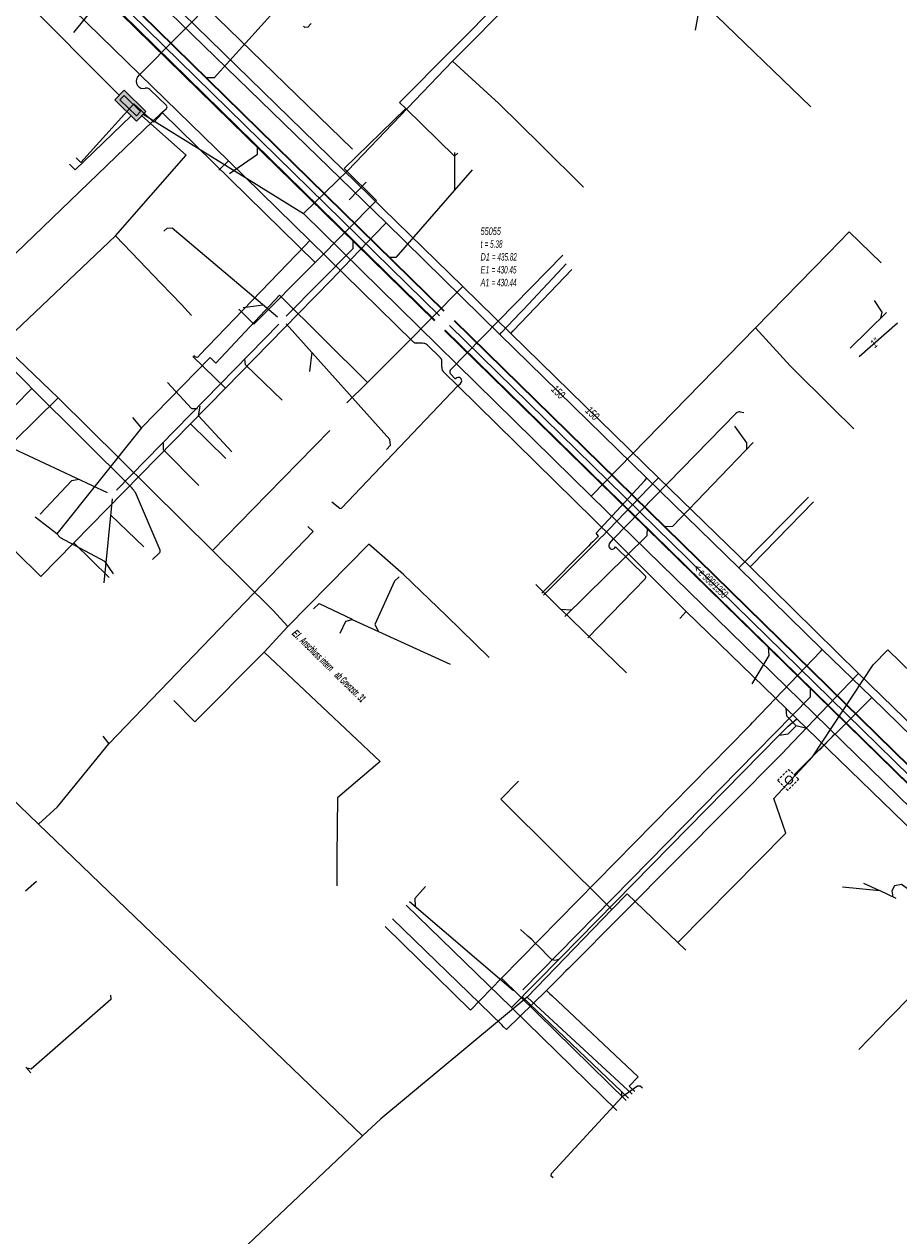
# Model space of a CAD drawing. Header units: metres. Extents: x 2695563 to 2696938, y 1260544 to 1262032.
# Tile 26 of 256: x 2695763 to 2695822, y 1260920 to 1261001. Entities that reach past the tile are written whole.
import ezdxf

# ---------------------------------------------------------------- set-up
doc = ezdxf.new("R2010")
doc.units = ezdxf.units.M
doc.linetypes.add('AUSGEZOGEN', pattern=[0])
doc.linetypes.add('STRICHLINIE2_S3', pattern=[0.25, 0.15, -0.1])
for name, color, linetype in [('AW_LK_ Haltung Text', 7, 'AUSGEZOGEN'), ('AW_LK_Haltung', 24, 'AUSGEZOGEN'), ('AW_LK_Normschacht Text', 24, 'AUSGEZOGEN'), ('EW_LK_Freitext_Text', 1, 'AUSGEZOGEN'), ('EW_LK_Trasseabs', 1, 'AUSGEZOGEN'), ('EW_LK_Trasserand', 1, 'AUSGEZOGEN'), ('FM_LK_SW_BAUWERK', 94, 'AUSGEZOGEN'), ('FM_LK_SW_TRASSEKANTE', 94, 'AUSGEZOGEN'), ('GA_LK_Leitung', 32, 'AUSGEZOGEN'), ('GA_LK_Leitung_Text', 32, 'AUSGEZOGEN'), ('TV_LK_LEITUNG', 92, 'AUSGEZOGEN'), ('WA_LK_Bauwerk_Linie', 171, 'AUSGEZOGEN'), ('WA_LK_Leitung', 171, 'AUSGEZOGEN'), ('WA_LK_Leitung_Text', 171, 'AUSGEZOGEN')]:
    doc.layers.add(name, color=color, linetype=linetype)
doc.styles.add('ARIAL', font='arial.ttf')
doc.styles.add('ARIALNARROW', font='ARIALN.TTF')

# ---------------------------------------------------------------- blocks, each defined once
blk = doc.blocks.new('COMPLEXOBJECT_1568')
at = {"layer": 'WA_LK_Bauwerk_Linie', "color": 7, "linetype": 'AUSGEZOGEN', "transparency": 33554687}
for start, end in [(90, 270), (270, 90)]:
    blk.add_arc((5813.743, 10950.682), 0.25, start, end, dxfattribs=at)
blk = doc.blocks.new('COMPLEXOBJECT_1781')
at = {"layer": 'EW_LK_Trasserand', "color": 1, "linetype": 'AUSGEZOGEN', "transparency": 33554687}
for points in [[(5735.731, 10915.041), (5730.886, 10920.406), (5730.702, 10920.553), (5730.534, 10920.133), (5730.759, 10919.948), (5735.436, 10914.778)], [(5739.472, 10910.377), (5763.809, 10885.671), (5764.177, 10886.039), (5739.787, 10910.644)]]:
    blk.add_lwpolyline(points, dxfattribs=at)
for centre, radius, start, end in [((5839.4, 11006.068), 138.356, 221.28628, 223.75936), ((5818.533, 10987.353), 109.933, 221.13082, 224.24898)]:
    blk.add_arc(centre, radius, start, end, dxfattribs=at)
blk = doc.blocks.new('COMPLEXOBJECT_2310')
at = {"layer": 'EW_LK_Trasseabs', "color": 1, "linetype": 'AUSGEZOGEN', "transparency": 33554687}
for centre, radius, start, end in [((5781.322, 10923.75), 22.193, 42.59745, 49.56553), ((5798.047, 10939.129), 0.528, 222.64763, 313.70129)]:
    blk.add_arc(centre, radius, start, end, dxfattribs=at)
blk = doc.blocks.new('COMPLEXOBJECT_2376')
at = {"layer": 'EW_LK_Trasseabs', "color": 1, "linetype": 'AUSGEZOGEN', "transparency": 33554687}
for p, q in [((5790.437, 10978.382), (5790.437, 10978.799)), ((5791.509, 10977.131), (5790.594, 10978.037))]:
    blk.add_line(p, q, dxfattribs=at)
blk.add_arc((5790.847, 10978.36), 0.411, 176.98573, 231.95222, dxfattribs=at)
blk = doc.blocks.new('COMPLEXOBJECT_2377')
at = {"layer": 'EW_LK_Trasseabs', "color": 1, "linetype": 'AUSGEZOGEN', "transparency": 33554687}
for p, q in [((5790.999, 10978.181), (5798.555, 10985.913)), ((5791.349, 10977.582), (5790.999, 10977.962))]:
    blk.add_line(p, q, dxfattribs=at)
for centre, radius, start, end in [((5791.191, 10978.072), 0.221, 150.33211, 209.66789), ((5791.551, 10977.475), 0.228, 310.18257, 152.13834)]:
    blk.add_arc(centre, radius, start, end, dxfattribs=at)
blk = doc.blocks.new('COMPLEXOBJECT_2378')
at = {"layer": 'EW_LK_Trasseabs', "color": 1, "linetype": 'AUSGEZOGEN', "transparency": 33554687}
blk.add_line((5783.709, 10968.922), (5791.509, 10977.131), dxfattribs=at)
blk.add_arc((5783.652, 10968.992), 0.0898, 237.43621, 309.10476, dxfattribs=at)
blk = doc.blocks.new('COMPLEXOBJECT_2379')
at = {"layer": 'EW_LK_Trasseabs', "color": 1, "linetype": 'AUSGEZOGEN', "transparency": 33554687}
blk.add_line((5801.953, 10966.862), (5810.196, 10975.297), dxfattribs=at)
blk.add_arc((5810.425, 10975.062), 0.328, 81.81841, 134.30254, dxfattribs=at)
blk = doc.blocks.new('COMPLEXOBJECT_2380')
at = {"layer": 'EW_LK_Trasseabs', "color": 1, "linetype": 'AUSGEZOGEN', "transparency": 33554687}
for p, q in [((5804.1, 10964.379), (5802.089, 10966.33)), ((5800.237, 10960.217), (5804.089, 10964.173))]:
    blk.add_line(p, q, dxfattribs=at)
for centre, radius, start, end in [((5801.873, 10966.403), 0.228, 138.69094, 341.3117), ((5803.976, 10964.282), 0.157, 315.95619, 37.93065)]:
    blk.add_arc(centre, radius, start, end, dxfattribs=at)
blk = doc.blocks.new('COMPLEXOBJECT_2403')
at = {"layer": 'EW_LK_Trasseabs', "color": 1, "linetype": 'AUSGEZOGEN', "transparency": 33554687}
blk.add_line((5770.18, 10998.019), (5786.55, 11014.626), dxfattribs=at)
blk.add_arc((5786.648, 11014.511), 0.151, 49.65869, 130.34131, dxfattribs=at)
blk = doc.blocks.new('COMPLEXOBJECT_2404')
at = {"layer": 'EW_LK_Trasseabs', "color": 1, "linetype": 'AUSGEZOGEN', "transparency": 33554687}
for p, q in [((5769.647, 10970.277), (5762.912, 10976.966)), ((5771.524, 10966.099), (5769.868, 10969.969)), ((5771.02, 10965.483), (5771.471, 10965.9))]:
    blk.add_line(p, q, dxfattribs=at)
for centre, radius, start, end in [((5768.605, 10969.296), 1.431, 28.04703, 43.2743), ((5771.344, 10966.04), 0.189, 312.15181, 18.0212)]:
    blk.add_arc(centre, radius, start, end, dxfattribs=at)
blk = doc.blocks.new('COMPLEXOBJECT_2405')
at = {"layer": 'EW_LK_Trasseabs', "color": 1, "linetype": 'AUSGEZOGEN', "transparency": 33554687}
for centre, radius, start, end in [((5758.597, 10981.949), 0.526, 168.95082, 223.39807), ((5668.556, 10885.776), 131.22, 44.02229, 46.89994)]:
    blk.add_arc(centre, radius, start, end, dxfattribs=at)
blk = doc.blocks.new('COMPLEXOBJECT_2406')
at = {"layer": 'EW_LK_Trasseabs', "color": 1, "linetype": 'AUSGEZOGEN', "transparency": 33554687}
for p, q in [((5758.213, 10982.554), (5771.631, 10995.456)), ((5758.081, 10982.05), (5758.139, 10982.401))]:
    blk.add_line(p, q, dxfattribs=at)
blk.add_arc((5758.408, 10982.365), 0.272, 135.95933, 172.41826, dxfattribs=at)
blk = doc.blocks.new('COMPLEXOBJECT_2407')
at = {"layer": 'EW_LK_Trasseabs', "color": 1, "linetype": 'AUSGEZOGEN', "transparency": 33554687}
for p, q in [((5770.013, 10997.843), (5770.18, 10998.019)), ((5771.954, 10995.944), (5770.841, 10997.025)), ((5771.631, 10995.456), (5771.948, 10995.753))]:
    blk.add_line(p, q, dxfattribs=at)
for centre, radius, start, end in [((5770.398, 10997.566), 0.474, 144.25328, 285.0478), ((5770.6, 10996.753), 0.363, 48.39784, 102.52082), ((5771.869, 10995.851), 0.126, 308.75091, 47.65054)]:
    blk.add_arc(centre, radius, start, end, dxfattribs=at)
blk = doc.blocks.new('COMPLEXOBJECT_2522')
at = {"layer": 'EW_LK_Trasseabs', "color": 1, "linetype": 'AUSGEZOGEN', "transparency": 33554687}
for p, q in [((5788.506, 10980.089), (5781.572, 10986.889)), ((5789.137, 10979.988), (5788.723, 10980.006)), ((5790.34, 10979.01), (5789.447, 10979.88))]:
    blk.add_line(p, q, dxfattribs=at)
for centre, radius, start, end in [((5788.732, 10980.354), 0.348, 229.57081, 268.56664), ((5789.159, 10979.551), 0.438, 48.76261, 92.82204), ((5790.162, 10978.8), 0.275, 359.69289, 49.68507)]:
    blk.add_arc(centre, radius, start, end, dxfattribs=at)

msp = doc.modelspace()

# ---------------------------------------------------------------- hatches: boundary and pattern name
at = {"layer": 'FM_LK_SW_BAUWERK', "transparency": 33554687}
for points in [[(2695770.919, 1260994.707), (2695771.548, 1260995.351), (2695770.081, 1260996.783), (2695769.452, 1260996.139)], [(2695770.915, 1260995.06), (2695771.194, 1260995.346), (2695770.085, 1260996.429), (2695769.806, 1260996.143)]]:
    msp.add_hatch(color=7, dxfattribs=at).paths.add_polyline_path(points)

# ---------------------------------------------------------------- linework, layer by layer
at = {"layer": 'AW_LK_Haltung', "color": 255, "transparency": 33554687}
for p, q in [((2695791.245, 1260981.652), (2695747.011, 1261024.994)), ((2695826.012, 1260947.616), (2695791.927, 1260980.995))]:
    msp.add_line(p, q, dxfattribs=at)
at = {"layer": 'AW_LK_Haltung', "linetype": 'AUSGEZOGEN', "transparency": 33554687}
for p, q in [((2695791.546, 1260981.959), (2695747.312, 1261025.301)), ((2695791.56, 1260981.973), (2695747.326, 1261025.315)), ((2695791.574, 1260981.988), (2695747.34, 1261025.33)), ((2695790.916, 1260981.316), (2695746.682, 1261024.658)), ((2695790.93, 1260981.331), (2695746.696, 1261024.673)), ((2695790.944, 1260981.345), (2695746.71, 1261024.687)), ((2695826.313, 1260947.923), (2695792.228, 1260981.302)), ((2695826.327, 1260947.938), (2695792.242, 1260981.317)), ((2695826.341, 1260947.952), (2695792.256, 1260981.331)), ((2695825.683, 1260947.28), (2695791.598, 1260980.659)), ((2695825.697, 1260947.294), (2695791.612, 1260980.673)), ((2695825.711, 1260947.309), (2695791.626, 1260980.688))]:
    msp.add_line(p, q, dxfattribs=at)
at = {"layer": 'AW_LK_Haltung', "color": 24, "linetype": 'AUSGEZOGEN', "transparency": 33554687}
for p, q in [((2695808.444, 1261000.817), (2695808.803, 1261002.792)), ((2695816.171, 1260995.658), (2695809.214, 1261002.381)), ((2695792.254, 1260992.595), (2695792.254, 1260990.098)), ((2695786.327, 1260990.618), (2695785.201, 1260989.42)), ((2695778.069, 1260982.203), (2695779.415, 1260982.386)), ((2695821.261, 1260981.858), (2695818.826, 1260979.473)), ((2695769.574, 1260969.94), (2695780.475, 1260981.093)), ((2695782.541, 1260977.901), (2695782.698, 1260979.201)), ((2695758.405, 1260974.712), (2695768.95, 1260969.79)), ((2695768.748, 1260963.728), (2695769.294, 1260969.351)), ((2695771.398, 1260966.132), (2695769.189, 1260968.259)), ((2695803.801, 1260957.686), (2695799.4, 1260961.96)), ((2695785.397, 1260961.256), (2695791.969, 1260958.269)), ((2695816.755, 1260952.491), (2695817.76, 1260953.557)), ((2695764.2, 1260943.669), (2695763.462, 1260943.024)), ((2695819.715, 1260943.563), (2695820.741, 1260943.095)), ((2695789.251, 1260942.331), (2695796.22, 1260936.37)), ((2695803.942, 1260929.149), (2695796.797, 1260935.95)), ((2695763.817, 1260930.846), (2695763.487, 1260931.222))]:
    msp.add_line(p, q, dxfattribs=at)
for points in [[(2695780.343, 1261002.269), (2695776.129, 1260997.617), (2695775.607, 1260997.617)], [(2695782.649, 1261001.266), (2695782.41, 1261001.016), (2695782.21, 1261000.986), (2695782.12, 1261001.076)], [(2695777.149, 1260991.192), (2695779.035, 1260992.487), (2695779.035, 1260992.962)], [(2695793.446, 1260991.45), (2695788.322, 1260985.561), (2695787.871, 1260985.561)], [(2695772.755, 1260987.324), (2695772.964, 1260987.533), (2695773.313, 1260987.556), (2695780.386, 1260981.574)], [(2695780.967, 1260981.613), (2695785.465, 1260986.169), (2695785.456, 1260986.687)], [(2695820.421, 1260982.661), (2695820.937, 1260981.894), (2695820.865, 1260981.487)], [(2695787.689, 1260972.67), (2695787.955, 1260972.963), (2695787.929, 1260973.337), (2695780.963, 1260981.114)], [(2695780.686, 1260975.98), (2695778.224, 1260978.348), (2695778.19, 1260978.749)], [(2695772.989, 1260977.178), (2695774.612, 1260975.415), (2695775.008, 1260975.415)], [(2695777.325, 1260972.512), (2695775.084, 1260974.938), (2695775.184, 1260975.573)], [(2695811.061, 1260974.24), (2695811.85, 1260973.122), (2695811.85, 1260972.682)], [(2695775.11, 1260970.257), (2695772.736, 1260972.656), (2695772.722, 1260973.098)], [(2695812.311, 1260973.148), (2695806.904, 1260967.502), (2695806.421, 1260967.485)], [(2695764.449, 1260968.34), (2695766.567, 1260970.58), (2695767.049, 1260970.689)], [(2695799.668, 1260961.464), (2695805.194, 1260966.902), (2695805.219, 1260967.411)], [(2695788.544, 1260964.132), (2695788.234, 1260963.836), (2695786.922, 1260960.934), (2695787.162, 1260960.455)], [(2695797.726, 1260963.612), (2695799.366, 1260961.967), (2695800.112, 1260961.916)], [(2695782.788, 1260961.975), (2695783.168, 1260962.341), (2695785.383, 1260961.284)], [(2695784.579, 1260960.34), (2695784.974, 1260961.158), (2695785.397, 1260961.27)], [(2695812.234, 1260956.938), (2695813.373, 1260958.849), (2695813.329, 1260959.426)], [(2695796.837, 1260936.402), (2695816.147, 1260956.079), (2695816.147, 1260956.654)], [(2695790.315, 1260943.338), (2695789.604, 1260942.537), (2695789.624, 1260942.028)], [(2695818.309, 1260943.319), (2695820.802, 1260943.068), (2695821.884, 1260942.551)], [(2695827.888, 1260939.487), (2695822.275, 1260943.478), (2695821.802, 1260943.392), (2695821.616, 1260943.062), (2695821.673, 1260942.647)], [(2695769.168, 1260936.058), (2695769.191, 1260935.759), (2695763.847, 1260931.085), (2695763.553, 1260931.147)], [(2695804.882, 1260929.807), (2695804.734, 1260929.942), (2695804.54, 1260929.942), (2695803.489, 1260929.214)], [(2695798.873, 1260923.798), (2695798.753, 1260923.911), (2695798.769, 1260924.088), (2695803.489, 1260929.214), (2695803.502, 1260929.556)]]:
    msp.add_lwpolyline(points, dxfattribs=at)
at = {"layer": 'EW_LK_Trasseabs', "color": 1, "linetype": 'AUSGEZOGEN', "transparency": 33554687}
for p, q in [((2695771.15, 1260997.829), (2695754.317, 1261014.263)), ((2695777.085, 1260992.052), (2695771.15, 1260997.829)), ((2695776.448, 1260991.415), (2695777.085, 1260992.052)), ((2695782.542, 1260986.699), (2695777.085, 1260992.052)), ((2695782.227, 1260986.366), (2695782.542, 1260986.699)), ((2695775.121, 1260978.981), (2695782.227, 1260986.366)), ((2695792.479, 1260976.941), (2695792.668, 1260977.111)), ((2695802.923, 1260966.672), (2695792.479, 1260976.941)), ((2695760.041, 1260972.842), (2695763.882, 1260976.776)), ((2695811.442, 1260975.197), (2695811.683, 1260975.158)), ((2695784.033, 1260969.158), (2695784.574, 1260968.726)), ((2695802.671, 1260966.364), (2695802.923, 1260966.672)), ((2695807.815, 1260961.809), (2695802.923, 1260966.672)), ((2695807.378, 1260961.32), (2695807.815, 1260961.809)), ((2695814.533, 1260955.285), (2695807.815, 1260961.809)), ((2695815.242, 1260954.596), (2695814.533, 1260955.285)), ((2695814.058, 1260953.5), (2695814.647, 1260954.099)), ((2695814.647, 1260954.099), (2695815.242, 1260954.596)), ((2695815.9, 1260953.958), (2695815.206, 1260954.131)), ((2695815.9, 1260953.958), (2695815.242, 1260954.596)), ((2695799.382, 1260938.557), (2695814.058, 1260953.5)), ((2695826.678, 1260943.5), (2695815.9, 1260953.958)), ((2695796.09, 1260935.216), (2695789.009, 1260942.09)), ((2695796.09, 1260935.216), (2695799.382, 1260938.557)), ((2695803.159, 1260928.307), (2695796.09, 1260935.216))]:
    msp.add_line(p, q, dxfattribs=at)
for points in [[(2695815.206, 1260954.131), (2695814.573, 1260954.783), (2695814.533, 1260955.285)], [(2695814.058, 1260953.5), (2695814.66, 1260953.598), (2695815.206, 1260954.131)]]:
    msp.add_lwpolyline(points, dxfattribs=at)
msp.add_arc((2695774.941, 1260979.072), 0.202, 203.54517, 333.31612, dxfattribs=at)
at = {"layer": 'FM_LK_SW_BAUWERK', "color": 94, "transparency": 33554687}
for points in [[(2695770.919, 1260994.707), (2695771.548, 1260995.351), (2695770.081, 1260996.783), (2695769.452, 1260996.139), (2695770.919, 1260994.707)], [(2695770.915, 1260995.06), (2695771.194, 1260995.346), (2695770.085, 1260996.429), (2695769.806, 1260996.143), (2695770.915, 1260995.06)]]:
    msp.add_lwpolyline(points, close=True, dxfattribs=at)
at = {"layer": 'FM_LK_SW_TRASSEKANTE', "color": 94, "linetype": 'AUSGEZOGEN', "transparency": 33554687}
for p, q in [((2695743.605, 1261022.754), (2695769.749, 1260996.443)), ((2695792.132, 1260998.73), (2695799.846, 1261006.505)), ((2695768.54, 1261002.97), (2695766.687, 1261000.646)), ((2695771.37, 1260995.168), (2695782.114, 1260988.511)), ((2695801.442, 1260969.532), (2695782.114, 1260988.511)), ((2695801.442, 1260969.532), (2695812.475, 1260980.842)), ((2695765.668, 1260976.146), (2695776.011, 1260965.894)), ((2695801.442, 1260969.532), (2695829.573, 1260942.059)), ((2695781.067, 1260960.789), (2695779.486, 1260959.077))]:
    msp.add_line(p, q, dxfattribs=at)
for points in [[(2695768.54, 1261002.97), (2695771.832, 1261006.022), (2695785.409, 1260992.837)], [(2695792.132, 1260998.73), (2695785.099, 1260991.386), (2695782.114, 1260988.511)], [(2695792.132, 1260998.73), (2695795.231, 1260995.894), (2695798.081, 1260993.087), (2695800.931, 1260990.281)], [(2695766.425, 1260991.826), (2695766.806, 1260991.429), (2695770.547, 1260995.07)], [(2695769.502, 1260987.019), (2695774.247, 1260992.435), (2695771.276, 1260995.073)], [(2695769.502, 1260987.019), (2695761.881, 1260979.767), (2695765.668, 1260976.146)], [(2695769.502, 1260987.019), (2695771.092, 1260985.357), (2695772.544, 1260983.84), (2695773.927, 1260982.395), (2695774.618, 1260981.673)], [(2695812.475, 1260980.842), (2695817.363, 1260985.853), (2695818.76, 1260987.285), (2695820.907, 1260985.19)], [(2695819.059, 1260974.067), (2695817.638, 1260975.474), (2695814.797, 1260978.29), (2695812.475, 1260980.842)], [(2695757.017, 1260967.43), (2695759.102, 1260969.588), (2695761.186, 1260971.745), (2695765.668, 1260976.146)], [(2695776.011, 1260965.894), (2695779.696, 1260969.655), (2695781.791, 1260971.802), (2695783.887, 1260973.949)], [(2695794.588, 1260958.716), (2695791.717, 1260961.502), (2695788.847, 1260964.287), (2695786.51, 1260966.324), (2695781.067, 1260960.789)], [(2695776.011, 1260965.894), (2695780.056, 1260961.897), (2695781.067, 1260960.789)], [(2695773.42, 1260955.835), (2695774.821, 1260954.388), (2695779.486, 1260959.077)], [(2695779.486, 1260959.077), (2695787.272, 1260951.738), (2695784.4, 1260949.3), (2695784.37, 1260945.39), (2695784.354, 1260943.39)], [(2695819.395, 1260932.404), (2695821.493, 1260934.548), (2695824.292, 1260937.406), (2695829.573, 1260942.059)]]:
    msp.add_lwpolyline(points, dxfattribs=at)
at = {"layer": 'GA_LK_Leitung', "color": 32, "linetype": 'AUSGEZOGEN', "transparency": 33554687}
for p, q in [((2695819.421, 1260978.908), (2695821.995, 1260981.174)), ((2695771.255, 1260974.121), (2695770.668, 1260974.815))]:
    msp.add_line(p, q, dxfattribs=at)
for points in [[(2695748.184, 1261026.419), (2695748.771, 1261026.401), (2695773.135, 1261002.797), (2695792.817, 1260983.606), (2695796.034, 1260980.465), (2695805.957, 1260970.774), (2695812.102, 1260964.795), (2695819.371, 1260957.632), (2695825.575, 1260951.618), (2695832.069, 1260945.306)], [(2695796.034, 1260980.465), (2695796.196, 1260980.634), (2695800.144, 1260984.755)], [(2695788.945, 1260979.686), (2695792.685, 1260983.473), (2695792.817, 1260983.606)], [(2695786.415, 1260977.161), (2695780.511, 1260983.03), (2695776.239, 1260978.463), (2695775.87, 1260978.854), (2695771.255, 1260974.121), (2695765.557, 1260967.007), (2695764.115, 1260968.141)], [(2695788.945, 1260979.686), (2695786.415, 1260977.161), (2695785.027, 1260975.81)], [(2695805.957, 1260970.774), (2695805.827, 1260970.639), (2695802.619, 1260967.309), (2695802.481, 1260967.164), (2695802.253, 1260966.928), (2695802.044, 1260966.711)], [(2695812.102, 1260964.795), (2695812.233, 1260964.929), (2695816.349, 1260969.163)], [(2695765.557, 1260967.007), (2695765.8, 1260966.76), (2695768.76, 1260965.185), (2695769.343, 1260964.327)], [(2695798.23, 1260962.9), (2695801.491, 1260966.159), (2695801.856, 1260966.523), (2695802.044, 1260966.711)], [(2695814.338, 1260952.369), (2695814.516, 1260952.555), (2695819.241, 1260957.496), (2695819.371, 1260957.632)], [(2695814.338, 1260952.369), (2695799.902, 1260937.847), (2695799.741, 1260937.685), (2695799.415, 1260937.357), (2695798.431, 1260936.365)], [(2695798.431, 1260936.365), (2695795.759, 1260933.738), (2695795.554, 1260933.937), (2695795.431, 1260934.057), (2695788.11, 1260941.18)], [(2695798.431, 1260936.365), (2695798.657, 1260936.152), (2695798.798, 1260936.019), (2695804.59, 1260930.56), (2695803.99, 1260929.95), (2695804.36, 1260929.58)]]:
    msp.add_lwpolyline(points, dxfattribs=at)
at = {"layer": 'TV_LK_LEITUNG', "color": 92, "linetype": 'AUSGEZOGEN', "transparency": 33554687}
for p, q in [((2695768.652, 1260953.428), (2695769.065, 1260952.915)), ((2695764.335, 1260947.537), (2695762.445, 1260949.356)), ((2695786.085, 1260926.605), (2695764.335, 1260947.537)), ((2695802.829, 1260941.807), (2695797.139, 1260935.928)), ((2695807.788, 1260939.079), (2695807.258, 1260939.587)), ((2695797.139, 1260935.928), (2695804.189, 1260929.399)), ((2695786.085, 1260926.605), (2695770.159, 1260911.554))]:
    msp.add_line(p, q, dxfattribs=at)
for points in [[(2695793.855, 1261004.695), (2695795.56, 1261003.001), (2695788.578, 1260995.961), (2695788.988, 1260995.56)], [(2695766.87, 1260992.251), (2695767.185, 1260991.929), (2695770.73, 1260995.864), (2695772.072, 1260994.649), (2695772.661, 1260995.276), (2695782.908, 1260985.231)], [(2695788.988, 1260995.56), (2695784.849, 1260991.539), (2695787.027, 1260989.382), (2695782.908, 1260985.231)], [(2695788.988, 1260995.56), (2695792.263, 1260992.362), (2695792.482, 1260992.569)], [(2695782.908, 1260985.231), (2695778.792, 1260981.082), (2695777.794, 1260982.098)], [(2695769.065, 1260952.915), (2695782.77, 1260967.167), (2695782.425, 1260967.511)], [(2695807.258, 1260939.587), (2695814.511, 1260946.923), (2695813.706, 1260949.251), (2695816.295, 1260952.041), (2695820.353, 1260958.215), (2695821.347, 1260959.227), (2695831.415, 1260949.43), (2695839.309, 1260957.375)], [(2695764.335, 1260947.537), (2695765.608, 1260948.695), (2695769.065, 1260952.915)], [(2695796.549, 1260950.407), (2695795.371, 1260949.205), (2695802.829, 1260941.807)], [(2695807.258, 1260939.587), (2695803.843, 1260942.855), (2695802.829, 1260941.807)], [(2695797.139, 1260935.928), (2695787.308, 1260927.761), (2695786.085, 1260926.605)]]:
    msp.add_lwpolyline(points, dxfattribs=at)
at = {"layer": 'WA_LK_Bauwerk_Linie', "color": 7, "linetype": 'STRICHLINIE2_S3', "transparency": 33554687}
msp.add_lwpolyline([(2695814.625, 1260949.791), (2695813.95, 1260950.46), (2695814.689, 1260951.206), (2695815.364, 1260950.538), (2695814.625, 1260949.791)], close=True, dxfattribs=at)
at = {"layer": 'WA_LK_Leitung', "color": 7, "linetype": 'AUSGEZOGEN', "transparency": 33554687}
for p, q in [((2695782.814, 1260982.841), (2695784.084, 1260984.147)), ((2695782.814, 1260982.841), (2695776.89, 1260976.79)), ((2695776.89, 1260976.79), (2695774.688, 1260978.921)), ((2695776.922, 1260972.068), (2695774.545, 1260974.4)), ((2695769.087, 1260964.074), (2695766.706, 1260966.41)), ((2695795.426, 1260937.183), (2695803.783, 1260928.982))]:
    msp.add_line(p, q, dxfattribs=at)
for points in [[(2695747.653, 1261025.769), (2695748.594, 1261025.75), (2695748.906, 1261025.488), (2695749.296, 1261025.159), (2695749.838, 1261024.634), (2695768.576, 1261006.454), (2695773.895, 1261001.262), (2695787.668, 1260987.873), (2695795.293, 1260980.379), (2695805.162, 1260970.74), (2695811.352, 1260964.732), (2695816.951, 1260959.24), (2695820.265, 1260956.026), (2695824.834, 1260951.583), (2695830.431, 1260946.151), (2695831.445, 1260945.129), (2695833.738, 1260942.9), (2695834.365, 1260942.29)], [(2695784.084, 1260984.147), (2695784.284, 1260984.355), (2695787.538, 1260987.738), (2695787.668, 1260987.873)], [(2695795.293, 1260980.379), (2695795.421, 1260980.516), (2695796.671, 1260981.845), (2695796.885, 1260982.073), (2695799.492, 1260984.846), (2695799.759, 1260985.13)], [(2695776.89, 1260976.79), (2695774.545, 1260974.4), (2695766.706, 1260966.41), (2695764.494, 1260964.154), (2695762.805, 1260965.811), (2695762.58, 1260966.01), (2695762.287, 1260966.27)], [(2695801.92, 1260966.859), (2695801.767, 1260967.06), (2695805.035, 1260970.602), (2695805.162, 1260970.74)], [(2695811.352, 1260964.732), (2695811.484, 1260964.866), (2695815.817, 1260969.26), (2695816.029, 1260969.475)], [(2695801.92, 1260966.859), (2695801.539, 1260966.474), (2695801.399, 1260966.332), (2695801.248, 1260966.181), (2695798.121, 1260963.021)], [(2695811.985, 1260954.055), (2695812.128, 1260954.204), (2695812.258, 1260954.34), (2695816.821, 1260959.105), (2695816.951, 1260959.24)], [(2695815.063, 1260950.836), (2695815.265, 1260951.037), (2695815.467, 1260951.239), (2695820.132, 1260955.894), (2695820.265, 1260956.026)], [(2695811.985, 1260954.055), (2695795.426, 1260937.183), (2695793.327, 1260935.044), (2695787.606, 1260940.658)]]:
    msp.add_lwpolyline(points, dxfattribs=at)

# ---------------------------------------------------------------- block references
at = {"layer": 'EW_LK_Trasseabs', "color": 1, "linetype": 'AUSGEZOGEN', "lineweight": -3, "transparency": 33554687}
for name in ['COMPLEXOBJECT_2403', 'COMPLEXOBJECT_2407', 'COMPLEXOBJECT_2406', 'COMPLEXOBJECT_2522', 'COMPLEXOBJECT_2377', 'COMPLEXOBJECT_2405', 'COMPLEXOBJECT_2376', 'COMPLEXOBJECT_2378', 'COMPLEXOBJECT_2404', 'COMPLEXOBJECT_2379', 'COMPLEXOBJECT_2380', 'COMPLEXOBJECT_2310']:
    msp.add_blockref(name, (2690000.97, 1249999.81), dxfattribs=at)
at = {"layer": 'EW_LK_Trasserand', "color": 1, "linetype": 'AUSGEZOGEN', "lineweight": -3, "transparency": 33554687}
msp.add_blockref('COMPLEXOBJECT_1781', (2690000.97, 1249999.81), dxfattribs=at)
at = {"layer": 'WA_LK_Bauwerk_Linie', "color": 7, "linetype": 'AUSGEZOGEN', "lineweight": -3, "transparency": 33554687}
msp.add_blockref('COMPLEXOBJECT_1568', (2690000.97, 1249999.81), dxfattribs=at)

# ---------------------------------------------------------------- texts
at = {"layer": 'AW_LK_ Haltung Text', "color": 24, "transparency": 33554687, "insert": (2695809.466, 1260963.839), "char_height": 0.55705, "width": 3.40438, "attachment_point": 5, "rotation": 315.7002, "style": 'ARIAL'}
msp.add_mtext('\\A1;{\\fArial|i1|b0;\\H0.557054;\\W0.700000;\\C24;< \\W0.490000;e 900/1350}\\P', dxfattribs=at)
at = {"layer": 'AW_LK_Normschacht Text', "color": 24, "transparency": 33554687, "insert": (2695794.008, 1260987.578), "char_height": 0.50641, "width": 2.83992, "attachment_point": 1, "line_spacing_factor": 1.024096, "style": 'ARIAL'}
msp.add_mtext('\\A1;{\\fArial|i1|b0;\\H0.506413;\\W0.694955;\\C24;55055}\\P{\\fArial|i1|b0;\\H0.505000;\\W0.694955;\\C24;t \\W0.486468;= 5.38}\\P{\\fArial|i1|b0;\\H0.505000;\\W0.694955;\\C24;D1 \\W0.486468;= 435.82}\\P{\\fArial|i1|b0;\\H0.505000;\\W0.694955;\\C24;E1 \\W0.486468;= 430.45}\\P{\\fArial|i1|b0;\\H0.505000;\\W0.694955;\\C24;A1 \\W0.486468;= 430.44}\\P', dxfattribs=at)
at = {"layer": 'EW_LK_Freitext_Text', "color": 1, "transparency": 33554687, "insert": (2695781.484, 1260960.462), "char_height": 0.5075, "width": 7.47724, "attachment_point": 4, "rotation": 315.4491, "style": 'ARIALNARROW'}
msp.add_mtext('\\A1;{\\fArial Narrow|i1|b1;\\H0.507500;\\W0.700000;\\C1;El. \\W0.490000;Anschluss intern    ab Grenzstr. 31}\\P', dxfattribs=at)
at = {"layer": 'GA_LK_Leitung_Text', "color": 32, "transparency": 33554687, "char_height": 0.55825, "attachment_point": 5, "style": 'ARIAL'}
for s, insert, width, rotation in [('\\A1;{\\fArial|i1|b0;\\H0.558250;\\W0.700000;\\C32;1"}\\P', (2695820.478, 1260979.831), 0.68533, 41.3604), ('\\A1;{\\fArial|i1|b0;\\H0.558250;\\W0.700000;\\C32;150}\\P', (2695801.521, 1260975.098), 1.10806, 315.6795)]:
    msp.add_mtext(s, dxfattribs=dict(at, insert=insert, width=width, rotation=rotation))
at = {"layer": 'WA_LK_Leitung_Text', "color": 7, "transparency": 33554687, "insert": (2695799.225, 1260976.531), "char_height": 0.55426, "width": 1.10014, "attachment_point": 5, "rotation": 315.6759, "style": 'ARIAL'}
msp.add_mtext('\\A1;{\\fArial|i1|b0;\\H0.554263;\\W0.700000;\\C7;150}\\P', dxfattribs=at)

doc.saveas('drawing.dxf')
